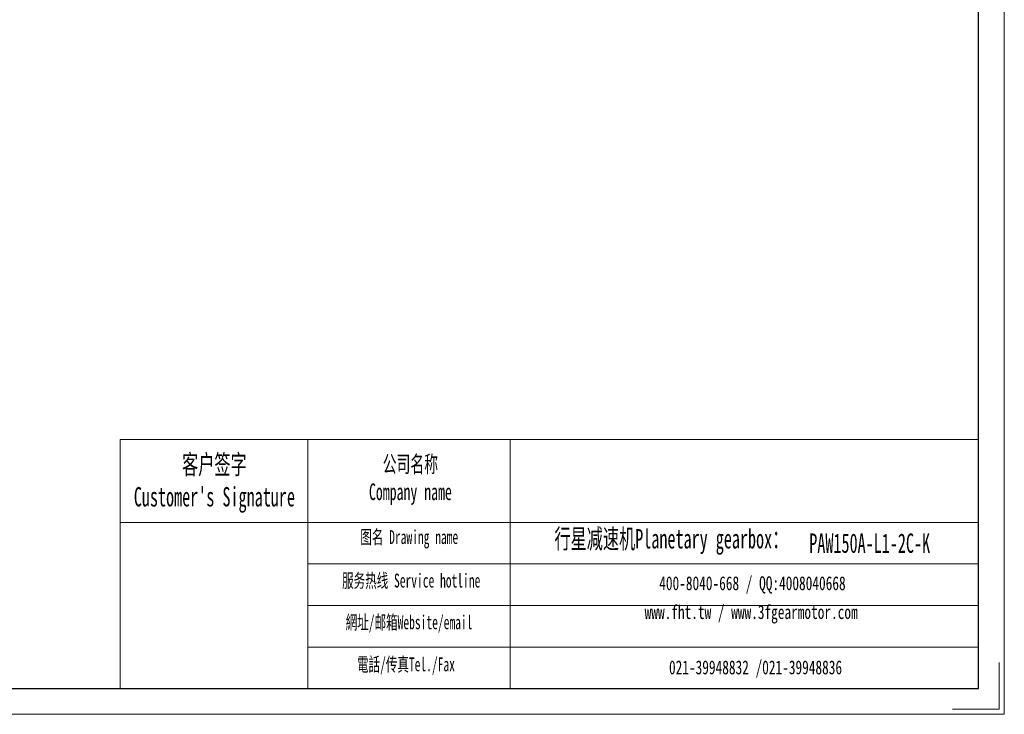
# Model space of a CAD drawing. Header units: millimetres. Extents: x 1532 to 2885, y -158 to 806.
# Tile 4 of 7: x 2273 to 2885, y -158 to 273. Entities that reach past the tile are written whole.
import ezdxf

# ---------------------------------------------------------------- set-up
doc = ezdxf.new("R2010")
doc.units = ezdxf.units.MM
doc.header["$LTSCALE"] = 2
doc.layers.get('0').update_dxf_attribs({"lineweight": 18})
for name, color, linetype, lineweight in [('7标注层', 4, 'Continuous', 18), ('SLD-0', 7, 'Continuous', 18), ('图框_外框线', 7, 'Continuous', 18)]:
    doc.layers.add(name, color=color, linetype=linetype, lineweight=lineweight)
doc.styles.add('SLDTEXTSTYLE4', font='txt', dxfattribs={"width": 0.611111})
doc.styles.get("Standard").update_dxf_attribs({"font": 'txt', "width": 0.707})

msp = doc.modelspace()

# ---------------------------------------------------------------- linework, layer by layer
msp.add_line((2452.2231, 12.6633), (2452.2231, -141.9408))
at = {"layer": '7标注层', "color": 0}
msp.add_line((2335.5985, 12.6633), (2335.5985, -141.9144), dxfattribs=at)
at = {"layer": '图框_外框线'}
for p, q in [((2335.5985, 12.6633), (2452.2231, 12.6633)), ((2452.2231, 12.6633), (2452.2231, -141.9144)), ((2452.2231, 12.6633), (2868.6068, 12.6633)), ((2577.8784, 12.6633), (2577.8784, -141.9144)), ((2335.5985, -38.9194), (2452.2231, -38.9194)), ((2452.2231, -38.9194), (2868.6068, -38.9194)), ((2452.2231, -64.7108), (2868.6068, -64.7108)), ((2452.2231, -90.5021), (2868.6068, -90.5021)), ((2452.2231, -116.2935), (2868.6068, -116.2935))]:
    msp.add_line(p, q, dxfattribs=at)
at = {"layer": '图框_外框线', "color": 3}
msp.add_lwpolyline([(1532.1585, -158.0162), (2884.7086, -158.0162), (2884.7086, 798.4299), (1532.1585, 798.4299)], close=True, dxfattribs=at)
at = {"layer": '图框_外框线', "color": 3, "lineweight": 25}
msp.add_lwpolyline([(1612.6674, -141.9144), (2868.6068, -141.9144), (2868.6068, 782.3281), (1612.6674, 782.3281)], close=True, dxfattribs=at)
at = {"layer": '图框_外框线', "color": 3}
msp.add_lwpolyline([(2881.4882, -125.8126), (2881.4882, -154.7958), (2852.505, -154.7958)], dxfattribs=at)

# ---------------------------------------------------------------- texts
at = {"layer": 'SLD-0', "color": 1, "attachment_point": 2, "style": 'SLDTEXTSTYLE4'}
for s, insert, char_height, width in [("{\\fSimSun|b1|i0|c134|p2;客户签字\\PCustomer's Signature}", (2394.1118, 3.1203), 12.035965, 149.728645), ('{\\fSimSun|b1|i0|c134|p2;公司名称\\PCompany name}', (2515.8477, 2.4814), 10.316541, 133.566999), ('{\\fSimSun|b1|i0|c134|p2;图名 Drawing name}', (2515.1425, -43.6737), 8.597118, 109.945826), ('{\\fSimSun|b1|i0|c134|p2;  \\H1.1667x;行星减速机Planetary gearbox\\fSimSun|b0|i0|c134|p2;：}', (2673.6358, -43.0105), 10.316541, 162.254849), ('{\\fSimSun|b1|i0|c134|p2;PAW150A-L1-2C-K}', (2801.0922, -45.7496), 12.035965, 87.591493), ('{\\fSimSun|b1|i0|c134|p2;服务热线 Service hotline}', (2516.3617, -70.7071), 8.597118, 122.490212), ('{\\fSimSun|b1|i0|c134|p2;網址/邮箱Website/email}', (2515.023, -96.6089), 8.597118, 127.500782), ('{\\fSimSun|b1|i0|c134|p2;電話/传真Tel./Fax}', (2513.0969, -122.7126), 8.597118, 129.034242)]:
    msp.add_mtext(s, dxfattribs=dict(at, insert=insert, char_height=char_height, width=width))
at = {"layer": 'SLD-0', "color": 1, "char_height": 8.597118, "attachment_point": 2}
for s, insert, width in [('{\\fSimSun|b1|i0|c134|p2;400-8040-668 / QQ:4008040668}', (2728.2839, -72.3498), 250.308603), ('{\\fSimSun|b1|i0|c134|p2;www.fht.tw / www.3fgearmotor.com }', (2727.4912, -90.2565), 250.590381), ('{\\fSimSun|b1|i0|c134|p2;021-39948832 /021-39948836 }', (2730.2011, -124.5923), 191.344713)]:
    msp.add_mtext(s, dxfattribs=dict(at, insert=insert, width=width))

doc.saveas('drawing.dxf')
